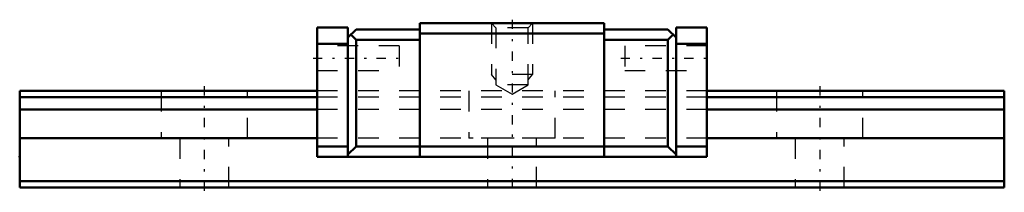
# Model space of a CAD drawing. Header units: millimetres. Extents: x -9 to 39, y -0.2 to 8.2.
import ezdxf

# ---------------------------------------------------------------- set-up
doc = ezdxf.new("R2010")
doc.units = ezdxf.units.MM
doc.linetypes.add('Center', pattern=[1.5, 0.45, -0.5, 0.05, -0.5])
doc.linetypes.add('Dashed', pattern=[2, 1, -1])
for name, color, linetype, lineweight in [('2d ConnectionPoints', 7, 'Continuous', 50), ('AM_0', 7, 'Continuous', 50), ('AM_5', 3, 'Continuous', 25), ('AM_7', 7, 'Center', 25), ('AM_9', 6, 'Dashed', 25)]:
    doc.layers.add(name, color=color, linetype=linetype, lineweight=lineweight)

# ---------------------------------------------------------------- blocks, each defined once
blk = doc.blocks.new('1_RSX7SMUU1_Slider_0_in_RSX7SMUU48LMG90W1450001_0')
at = {"layer": 'AM_0'}
for p, q in [((5.5, 7.8), (5.5, 1.5)), ((7, 7.8), (5.5, 7.8)), ((7, 7.8), (7, 1.5)), ((7, 7.3), (7.4, 7.7)), ((7.4, 7.7), (10.5, 7.7)), ((10.5, 8), (10.5, 1.5)), ((19.5, 8), (10.5, 8)), ((19.5, 8), (19.5, 1.5)), ((22.6, 7.7), (19.5, 7.7)), ((22.6, 7.7), (23, 7.3)), ((23, 7.8), (23, 1.5)), ((23, 7.8), (24.5, 7.8)), ((24.5, 7.8), (24.5, 1.5)), ((7.15, 7.45), (7.4, 7.2)), ((7.4, 7.2), (10.5, 7.2)), ((7.4, 7.2), (7.4, 2)), ((19.5, 7.5), (10.5, 7.5)), ((22.6, 7.2), (19.5, 7.2)), ((22.85, 7.45), (22.6, 7.2)), ((22.6, 7.2), (22.6, 2)), ((7, 7), (5.5, 7)), ((23, 7), (24.5, 7)), ((7, 2), (5.5, 2)), ((7.4, 2), (7, 1.6)), ((7.4, 2), (22.6, 2)), ((22.6, 2), (23, 1.6)), ((23, 2), (24.5, 2)), ((24.5, 1.5), (5.5, 1.5))]:
    blk.add_line(p, q, dxfattribs=at)
at = {"layer": 'AM_5', "linetype": 'Dashed'}
for p, q in [((14, 8), (14, 5.5)), ((16, 8), (16, 5.5)), ((16, 5.5), (14, 5.5)), ((14.216, 5.25), (14, 5.5)), ((15.784, 5.25), (16, 5.5))]:
    blk.add_line(p, q, dxfattribs=at)
at = {"layer": 'AM_7'}
for p, q in [((5.3, 6.3), (9.7, 6.3)), ((20.3, 6.3), (24.7, 6.3))]:
    blk.add_line(p, q, dxfattribs=at)
at = {"layer": 'AM_9'}
for p, q in [((14, 8), (14.216, 7.784)), ((14.216, 7.784), (14.216, 5)), ((15.784, 7.784), (14.216, 7.784)), ((15.784, 7.784), (16, 8)), ((15.784, 5), (15.784, 7.784)), ((9.5, 6.9), (5.5, 6.9)), ((9.5, 6.9), (9.5, 5.7)), ((24.5, 6.9), (20.5, 6.9)), ((20.5, 6.9), (20.5, 5.7)), ((5.5, 5.7), (9.5, 5.7)), ((20.5, 5.7), (24.5, 5.7)), ((14.216, 5), (15, 4.548)), ((15.784, 5), (14.216, 5)), ((15, 4.548), (15.784, 5)), ((24.5, 4.7), (5.5, 4.7)), ((24.5, 4.4), (5.5, 4.4)), ((24.5, 3.798), (5.5, 3.798)), ((24.5, 2.402), (5.5, 2.402))]:
    blk.add_line(p, q, dxfattribs=at)
blk = doc.blocks.new('2_RSX7M489_Track_0_in_RSX7SMUU48LMG90W1450001_0')
at = {"layer": 'AM_0'}
for p, q in [((5.5, 4.7), (-9, 4.7)), ((-9, 4.7), (-9, 0)), ((5.5, 4.4), (-9, 4.4)), ((39, 4.7), (24.5, 4.7)), ((39, 4.4), (24.5, 4.4)), ((39, 4.7), (39, 0)), ((5.5, 3.798), (-9, 3.798)), ((39, 3.798), (24.5, 3.798)), ((5.5, 2.402), (-9, 2.402)), ((39, 2.402), (24.5, 2.402)), ((39, 0.3), (-9, 0.3)), ((39, 0), (-9, 0))]:
    blk.add_line(p, q, dxfattribs=at)
at = {"layer": 'AM_7'}
for p, q in [((15, 8.173), (15, -0.235)), ((0, 4.935), (0, -0.235)), ((30, 4.935), (30, -0.235))]:
    blk.add_line(p, q, dxfattribs=at)
at = {"layer": 'AM_9'}
for p, q in [((-2.1, 4.7), (-2.1, 2.4)), ((2.1, 2.4), (2.1, 4.7)), ((24.5, 4.7), (5.5, 4.7)), ((24.5, 4.4), (5.5, 4.4)), ((12.9, 4.7), (12.9, 2.4)), ((17.1, 2.4), (17.1, 4.7)), ((27.9, 4.7), (27.9, 2.4)), ((32.1, 2.4), (32.1, 4.7)), ((24.5, 3.798), (5.5, 3.798)), ((2.1, 2.4), (-2.1, 2.4)), ((-1.2, 2.4), (-1.2, 0)), ((1.2, 0), (1.2, 2.4)), ((24.5, 2.402), (5.5, 2.402)), ((17.1, 2.4), (12.9, 2.4)), ((13.8, 2.4), (13.8, 0)), ((16.2, 0), (16.2, 2.4)), ((32.1, 2.4), (27.9, 2.4)), ((28.8, 2.4), (28.8, 0)), ((31.2, 0), (31.2, 2.4))]:
    blk.add_line(p, q, dxfattribs=at)

msp = doc.modelspace()

# ---------------------------------------------------------------- linework, layer by layer
at = {"layer": '2d ConnectionPoints'}
for p in [(-9, 1.5), (0, 0), (0, 0)]:
    msp.add_point(p, dxfattribs=at)

# ---------------------------------------------------------------- block references
for name in ['2_RSX7M489_Track_0_in_RSX7SMUU48LMG90W1450001_0', '1_RSX7SMUU1_Slider_0_in_RSX7SMUU48LMG90W1450001_0']:
    msp.add_blockref(name, (0, 0))

doc.saveas('drawing.dxf')
